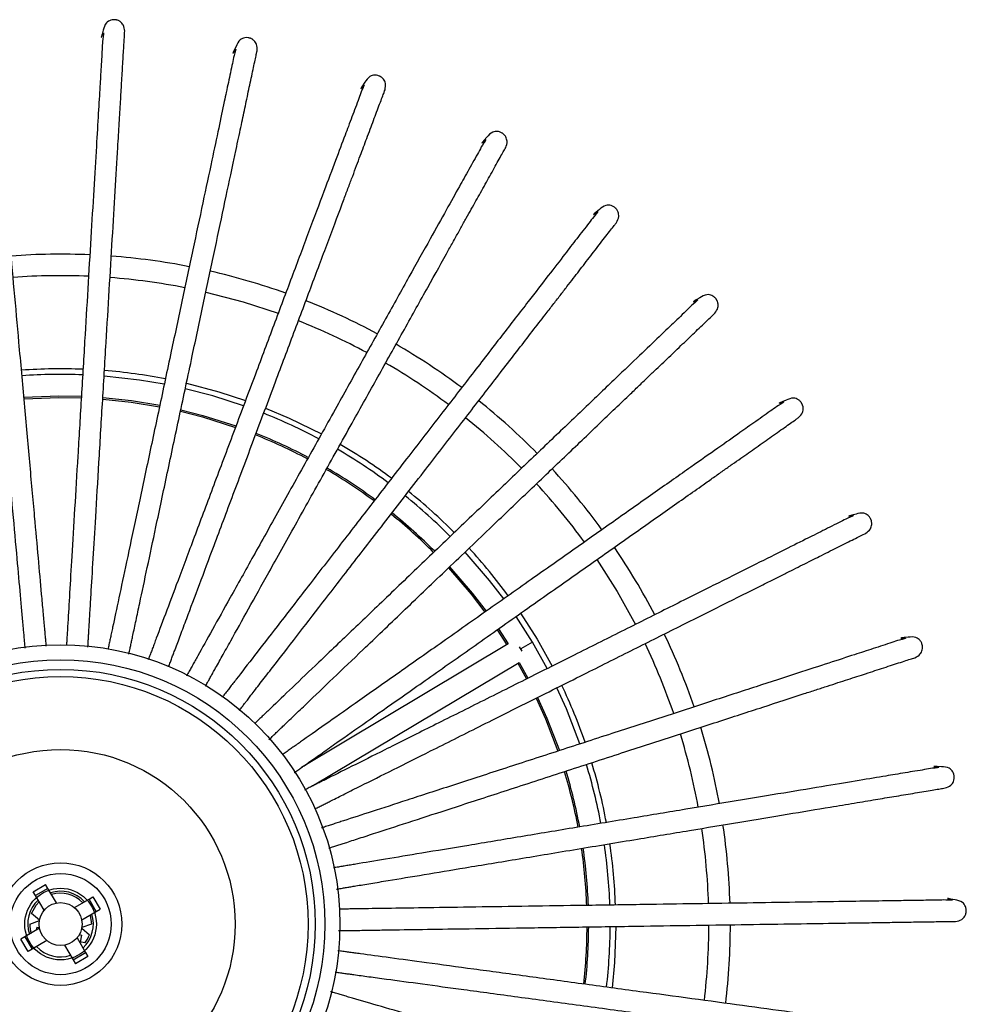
# Model space of a CAD drawing. Header units: millimetres. Extents: x 647 to 724, y 222 to 618.
# Tile 13 of 13: x 673 to 700, y 591 to 618. Entities that reach past the tile are written whole.
import ezdxf

# ---------------------------------------------------------------- set-up
doc = ezdxf.new("R2010")
doc.units = ezdxf.units.MM

msp = doc.modelspace()

# ---------------------------------------------------------------- linework, layer by layer
at = {"color": 7, "linetype": 'Continuous', "lineweight": 25}
for p, q in [((689.307, 603.086), (689.874, 602.198)), ((689.874, 602.198), (690.388, 601.279)), ((687.509, 600.785), (687.055, 601.499)), ((687.181, 601.589), (687.642, 600.864)), ((686.527, 601.129), (686.799, 600.71)), ((686.564, 601.154), (686.838, 600.733)), ((687.642, 600.864), (688.062, 600.115)), ((686.838, 600.733), (681.065, 597.284)), ((687.227, 600.533), (687.154, 600.656)), ((687.924, 600.045), (687.509, 600.785)), ((681.373, 596.769), (687.145, 600.218)), ((687.107, 600.195), (687.346, 599.757)), ((687.145, 600.218), (687.387, 599.777)), ((673.574, 593.816), (673.918, 594.019)), ((673.982, 593.911), (673.918, 594.019)), ((673.637, 593.708), (673.574, 593.816)), ((673.982, 593.911), (673.637, 593.708)), ((673.877, 593.299), (673.637, 593.708)), ((674.222, 593.502), (673.982, 593.911)), ((674.723, 593.373), (675.131, 593.613)), ((675.131, 593.613), (675.239, 593.676)), ((675.334, 593.268), (675.131, 593.613)), ((675.239, 593.676), (675.442, 593.332)), ((673.747, 593.025), (673.529, 593.208)), ((674.926, 593.028), (675.334, 593.268)), ((675.159, 593.165), (675.197, 592.915)), ((675.334, 593.268), (675.442, 593.332)), ((673.477, 592.914), (673.745, 593.011)), ((675.197, 592.915), (674.929, 592.817)), ((673.748, 592.799), (673.339, 592.558)), ((673.672, 592.828), (673.657, 592.745)), ((673.672, 592.828), (673.745, 592.815)), ((674.859, 592.618), (674.932, 592.605)), ((674.897, 592.408), (674.932, 592.605)), ((674.926, 592.8), (675.144, 592.616)), ((673.339, 592.558), (673.231, 592.495)), ((673.434, 592.15), (673.231, 592.495)), ((673.339, 592.558), (673.542, 592.214)), ((673.951, 592.454), (673.542, 592.214)), ((674.451, 592.324), (674.692, 591.916)), ((674.796, 592.527), (675.037, 592.119)), ((675.016, 592.386), (674.863, 592.414)), ((673.542, 592.214), (673.434, 592.15)), ((674.692, 591.916), (675.037, 592.119)), ((675.037, 592.119), (675.1, 592.011)), ((674.692, 591.916), (674.755, 591.808)), ((675.1, 592.011), (674.755, 591.808))]:
    msp.add_line(p, q, dxfattribs=at)
at = {"color": 8, "linetype": 'Continuous', "lineweight": 25}
msp.add_line((687.509, 600.785), (687.19, 600.594), dxfattribs=at)
at = {"color": 7, "linetype": 'Continuous', "lineweight": 25, "flags": 128}
for points in [[(678.392, 610.553), (679.437, 610.28), (680.413, 609.963)], [(677.231, 607.983), (676.544, 608.099), (675.553, 608.21)], [(677.851, 608.01), (678.754, 607.771), (679.499, 607.528)], [(679.445, 607.383), (678.591, 607.657), (677.819, 607.858)], [(673.313, 607.623), (674.285, 607.658), (674.917, 607.647)], [(673.318, 607.578), (674.285, 607.613), (674.915, 607.602)], [(675.514, 607.566), (676.309, 607.48), (677.097, 607.352)], [(675.517, 607.611), (676.315, 607.525), (677.107, 607.396)], [(677.685, 607.227), (678.295, 607.07), (679.218, 606.779)], [(677.694, 607.271), (678.307, 607.114), (679.234, 606.821)], [(680.062, 607.317), (680.715, 607.04), (681.62, 606.596)], [(686.709, 601.991), (686.315, 602.505), (685.633, 603.299)], [(685.166, 602.854), (685.797, 602.119), (686.181, 601.62)], [(685.199, 602.884), (685.832, 602.147), (686.218, 601.646)], [(688.835, 597.941), (688.458, 598.918), (688.192, 599.508)], [(687.615, 599.22), (687.873, 598.645), (688.221, 597.742)], [(687.655, 599.24), (687.915, 598.663), (688.264, 597.756)], [(673.529, 593.208), (673.657, 593.441), (673.74, 593.533)], [(689.837, 592.846), (689.799, 591.838), (689.734, 591.132)]]:
    msp.add_lwpolyline(points, dxfattribs=at)
at = {"color": 7, "linetype": 'Continuous', "lineweight": 25}
for radius in [7.8, 7.38, 7.11, 6.909, 4.875, 0.6]:
    msp.add_circle((674.337, 592.913), radius, dxfattribs=at)
at = {"color": 7, "linetype": 'Continuous'}
for radius in [1.712, 1.412, 1]:
    msp.add_circle((674.337, 592.913), radius, dxfattribs=at)
at = {"color": 7, "linetype": 'Continuous', "lineweight": 25}
for radius, start, end in [(18.7, 87.4942, 94.2244), (18.7, 78.9253, 85.6549), (18.1, 87.5279, 94.1969), (18.7, 70.3559, 77.0861), (18.1, 78.9572, 85.6268), (18.7, 61.7826, 68.5144), (18.1, 61.8106, 68.4802), (18.7, 53.2081, 59.939), (18.1, 53.2404, 59.9095), (15.5, 87.6857, 94.0362), (15.345, 87.6975, 94.0256), (15.5, 79.1157, 85.4661), (18.7, 44.6381, 51.3679), (15.345, 61.9859, 68.3135), (18.1, 44.6709, 51.3399), (14.745, 62.0316, 68.268), (14.7, 62.0346, 68.2642), (15.345, 53.414, 59.7408), (15.5, 53.4029, 59.7527), (14.7, 53.4638, 59.693), (14.745, 53.4604, 59.6964), (18.7, 36.0694, 42.7992), (15.5, 44.8298, 51.1785), (18.1, 36.1, 42.7697), (15.345, 44.8406, 51.1669), (14.7, 44.8926, 51.1213), (14.745, 44.8886, 51.1236), (15.5, 36.2562, 42.6058), (18.7, 27.4985, 34.2294), (18.7, 18.9231, 25.655), (18.1, 18.9571, 25.6264), (15.5, 19.1162, 25.4667), (18.7, 10.3513, 17.0815), (18.1, 10.385, 17.0552), (15.345, 10.5542, 16.8823), (15.5, 10.5458, 16.8961), (14.7, 10.6059, 16.8355), (14.745, 10.6023, 16.8391), (18.7, 1.7824, 8.5121), (18.1, 1.8107, 8.4808), (15.345, 1.9841, 8.3122), (15.5, 1.9747, 8.3247), (14.7, 2.0352, 8.2645), (14.745, 2.0316, 8.268), (0.916, 43.0916, 107.8684), (0.86, 43.9277, 107.0323), (0.916, 133.0916, 197.8684), (0.916, 313.0916, 17.8684), (0.86, 179.9413, 197.6542), (18.1, 353.2397, 359.9089), (18.7, 353.2131, 359.9432), (0.86, 322.2187, 339.7898), (14.7, 353.464, 359.6928), (14.745, 353.4604, 359.6963), (15.345, 353.4138, 359.7418), (0.916, 223.0916, 287.8684)]:
    msp.add_arc((674.337, 592.913), radius, start, end, dxfattribs=at)
for points, knots in [([(676.128, 617.835), (676.122, 617.897), (676.111, 618.001), (676.018, 618.098), (675.958, 618.132), (675.917, 618.146), (675.905, 618.149), (675.897, 618.151), (675.891, 618.152), (675.885, 618.154), (675.877, 618.155), (675.852, 618.159), (675.806, 618.16), (675.721, 618.145), (675.586, 618.072), (675.41, 617.451), (675.57, 617.959), (675.505, 617.599), (675.504, 617.413), (675.485, 617.138), (675.469, 616.86), (675.452, 616.58), (675.428, 616.17), (675.391, 615.556), (675.334, 614.596), (675.264, 613.431), (675.183, 612.083), (675.097, 610.651), (675.006, 609.121), (674.911, 607.538), (674.817, 605.96), (674.729, 604.486), (674.652, 603.207), (674.588, 602.141), (674.551, 601.511), (674.53, 601.17), (674.522, 601.029), (674.514, 600.892), (674.507, 600.783), (674.503, 600.72), (674.502, 600.7)], [0, 0, 0, 0, 0.007248, 0.012272, 0.015113, 0.015503, 0.01578, 0.015884, 0.015977, 0.016073, 0.016182, 0.016446, 0.017733, 0.020871, 0.025798, 0.032606, 0.073564, 0.110742, 0.14415, 0.17388, 0.200025, 0.222683, 0.241955, 0.289959, 0.339358, 0.396603, 0.453927, 0.511373, 0.568947, 0.633698, 0.698684, 0.763947, 0.829591, 0.887276, 0.943917, 0.955979, 0.967785, 0.979405, 0.993326, 1, 1, 1, 1]), ([(672.394, 617.823), (672.378, 617.884), (672.352, 617.986), (672.246, 618.067), (672.181, 618.092), (672.138, 618.1), (672.127, 618.101), (672.118, 618.102), (672.112, 618.102), (672.106, 618.102), (672.098, 618.103), (672.072, 618.102), (672.027, 618.097), (671.945, 618.069), (671.823, 617.977), (671.741, 617.337), (671.823, 617.863), (671.813, 617.498), (671.839, 617.313), (671.862, 617.039), (671.887, 616.761), (671.912, 616.482), (671.949, 616.073), (672.004, 615.46), (672.091, 614.503), (672.195, 613.34), (672.317, 611.995), (672.445, 610.566), (672.583, 609.04), (672.725, 607.461), (672.867, 605.886), (672.999, 604.415), (673.114, 603.139), (673.21, 602.075), (673.267, 601.447), (673.297, 601.106), (673.31, 600.966), (673.322, 600.83), (673.333, 600.714), (673.339, 600.646), (673.341, 600.62)], [0, 0, 0, 0, 0.007234, 0.012249, 0.015084, 0.015473, 0.015749, 0.015854, 0.015946, 0.016042, 0.01615, 0.016414, 0.017699, 0.020831, 0.025749, 0.032543, 0.073422, 0.110529, 0.143872, 0.173544, 0.199639, 0.222254, 0.241489, 0.2894, 0.338704, 0.395838, 0.453052, 0.510386, 0.56785, 0.632476, 0.697336, 0.762473, 0.827991, 0.885564, 0.942096, 0.954135, 0.965918, 0.977515, 0.99141, 1, 1, 1, 1]), ([(673.939, 600.674), (673.938, 600.682), (673.934, 600.731), (673.925, 600.824), (673.914, 600.95), (673.903, 601.076), (673.883, 601.291), (673.853, 601.628), (673.797, 602.249), (673.719, 603.118), (673.608, 604.348), (673.478, 605.792), (673.33, 607.436), (673.183, 609.067), (673.043, 610.62), (672.914, 612.049), (672.793, 613.394), (672.708, 614.335), (672.654, 614.937), (672.624, 615.267), (672.596, 615.576), (672.571, 615.864), (672.546, 616.133), (672.522, 616.4), (672.498, 616.665), (672.475, 616.929), (672.452, 617.182), (672.431, 617.417), (672.413, 617.617), (672.399, 617.768), (672.396, 617.805), (672.394, 617.823)], [0, 0, 0, 0, 0.0027828, 0.0172349, 0.0289992, 0.0401156, 0.0514897, 0.0836641, 0.1166674, 0.1761865, 0.2358085, 0.3063742, 0.3766485, 0.4466392, 0.5060396, 0.5653069, 0.6244494, 0.6835094, 0.702209, 0.7207207, 0.7390417, 0.7571677, 0.7750948, 0.7935214, 0.8151382, 0.8380665, 0.8640534, 0.8931745, 0.9255057, 0.9611164, 1, 1, 1, 1]), ([(675.1, 600.641), (675.1, 600.651), (675.103, 600.701), (675.109, 600.796), (675.117, 600.924), (675.124, 601.05), (675.137, 601.265), (675.157, 601.603), (675.194, 602.226), (675.247, 603.096), (675.32, 604.329), (675.407, 605.776), (675.505, 607.424), (675.603, 609.059), (675.696, 610.615), (675.782, 612.047), (675.863, 613.395), (675.919, 614.338), (675.955, 614.942), (675.975, 615.273), (675.994, 615.582), (676.011, 615.871), (676.027, 616.141), (676.043, 616.408), (676.059, 616.673), (676.075, 616.938), (676.09, 617.192), (676.104, 617.428), (676.116, 617.628), (676.125, 617.78), (676.127, 617.816), (676.128, 617.835)], [0, 0, 0, 0, 0.003492, 0.017933, 0.029689, 0.040798, 0.052164, 0.084315, 0.117295, 0.176772, 0.236352, 0.306867, 0.377092, 0.447033, 0.506391, 0.565616, 0.624716, 0.683734, 0.702421, 0.720919, 0.739227, 0.75734, 0.775255, 0.793668, 0.81527, 0.838182, 0.86415, 0.89325, 0.925559, 0.961144, 1, 1, 1, 1]), ([(679.823, 617.289), (679.826, 617.352), (679.83, 617.457), (679.753, 617.566), (679.698, 617.609), (679.66, 617.629), (679.649, 617.633), (679.641, 617.637), (679.635, 617.639), (679.63, 617.641), (679.622, 617.644), (679.597, 617.651), (679.553, 617.659), (679.466, 617.657), (679.322, 617.605), (679.055, 617.017), (679.289, 617.496), (679.171, 617.149), (679.142, 616.966), (679.083, 616.697), (679.025, 616.424), (678.967, 616.149), (678.882, 615.747), (678.754, 615.146), (678.554, 614.206), (678.312, 613.064), (678.031, 611.743), (677.733, 610.339), (677.414, 608.84), (677.085, 607.289), (676.756, 605.743), (676.449, 604.298), (676.183, 603.045), (675.961, 602), (675.83, 601.383), (675.759, 601.049), (675.729, 600.911), (675.701, 600.777), (675.678, 600.668), (675.665, 600.606), (675.66, 600.585)], [0, 0, 0, 0, 0.007245, 0.012268, 0.015108, 0.015498, 0.015774, 0.015879, 0.015971, 0.016068, 0.016176, 0.01644, 0.017727, 0.020864, 0.02579, 0.032595, 0.073539, 0.110705, 0.144102, 0.173821, 0.199958, 0.222608, 0.241873, 0.289861, 0.339244, 0.396469, 0.453774, 0.5112, 0.568755, 0.633484, 0.698448, 0.763688, 0.829311, 0.886975, 0.943598, 0.955656, 0.967457, 0.979074, 0.99299, 1, 1, 1, 1]), ([(676.244, 600.447), (676.246, 600.455), (676.256, 600.502), (676.275, 600.593), (676.302, 600.718), (676.328, 600.842), (676.373, 601.053), (676.443, 601.383), (676.573, 601.994), (676.754, 602.847), (677.011, 604.055), (677.312, 605.473), (677.655, 607.088), (677.996, 608.69), (678.319, 610.214), (678.618, 611.618), (678.898, 612.939), (679.095, 613.863), (679.22, 614.455), (679.289, 614.779), (679.354, 615.082), (679.414, 615.365), (679.47, 615.63), (679.526, 615.891), (679.581, 616.151), (679.636, 616.411), (679.689, 616.66), (679.738, 616.891), (679.78, 617.087), (679.811, 617.235), (679.819, 617.271), (679.823, 617.289)], [0, 0, 0, 0, 0.002759, 0.017211, 0.028976, 0.040093, 0.051467, 0.083642, 0.116646, 0.176167, 0.23579, 0.306358, 0.376634, 0.446626, 0.506028, 0.565297, 0.62444, 0.683502, 0.702202, 0.720714, 0.739035, 0.757162, 0.775089, 0.793516, 0.815134, 0.838063, 0.86405, 0.893172, 0.925504, 0.961115, 1, 1, 1, 1]), ([(683.395, 616.2), (683.407, 616.261), (683.427, 616.364), (683.367, 616.483), (683.319, 616.534), (683.284, 616.559), (683.274, 616.566), (683.266, 616.57), (683.261, 616.573), (683.256, 616.576), (683.249, 616.58), (683.225, 616.591), (683.182, 616.605), (683.096, 616.616), (682.947, 616.586), (682.595, 616.045), (682.898, 616.483), (682.729, 616.158), (682.674, 615.981), (682.575, 615.724), (682.477, 615.462), (682.378, 615.199), (682.234, 614.815), (682.018, 614.239), (681.68, 613.339), (681.27, 612.246), (680.796, 610.982), (680.292, 609.638), (679.754, 608.204), (679.197, 606.719), (678.641, 605.239), (678.122, 603.856), (677.672, 602.657), (677.297, 601.656), (677.075, 601.066), (676.955, 600.746), (676.906, 600.614), (676.858, 600.486), (676.817, 600.377), (676.792, 600.312), (676.783, 600.287)], [0, 0, 0, 0, 0.007232, 0.012247, 0.015082, 0.015471, 0.015747, 0.015851, 0.015943, 0.01604, 0.016148, 0.016411, 0.017696, 0.020828, 0.025744, 0.032538, 0.07341, 0.110511, 0.143849, 0.173516, 0.199607, 0.222218, 0.241449, 0.289353, 0.338649, 0.395774, 0.452978, 0.510304, 0.567758, 0.632374, 0.697224, 0.762349, 0.827857, 0.885421, 0.941944, 0.953981, 0.965761, 0.977357, 0.991249, 1, 1, 1, 1]), ([(677.352, 600.096), (677.353, 600.098), (677.368, 600.138), (677.398, 600.219), (677.443, 600.338), (677.487, 600.456), (677.563, 600.658), (677.682, 600.975), (677.901, 601.559), (678.208, 602.376), (678.642, 603.532), (679.151, 604.889), (679.731, 606.435), (680.306, 607.968), (680.854, 609.428), (681.358, 610.771), (681.832, 612.036), (682.164, 612.92), (682.376, 613.486), (682.493, 613.796), (682.602, 614.087), (682.703, 614.357), (682.798, 614.611), (682.892, 614.861), (682.986, 615.11), (683.079, 615.358), (683.168, 615.597), (683.251, 615.818), (683.322, 616.005), (683.375, 616.148), (683.388, 616.182), (683.395, 616.2)], [0, 0, 0, 0, 0.000566, 0.01505, 0.026841, 0.037982, 0.049381, 0.081627, 0.114704, 0.174355, 0.23411, 0.304832, 0.375263, 0.445409, 0.504942, 0.564341, 0.623615, 0.682806, 0.701547, 0.7201, 0.738462, 0.756628, 0.774595, 0.793062, 0.814727, 0.837707, 0.863751, 0.892937, 0.92534, 0.96103, 1, 1, 1, 1]), ([(686.764, 614.589), (686.785, 614.648), (686.821, 614.747), (686.779, 614.874), (686.739, 614.932), (686.708, 614.962), (686.699, 614.969), (686.693, 614.975), (686.688, 614.979), (686.683, 614.982), (686.676, 614.987), (686.655, 615.001), (686.615, 615.022), (686.531, 615.046), (686.379, 615.038), (685.95, 614.555), (686.315, 614.944), (686.1, 614.648), (686.018, 614.48), (685.882, 614.241), (685.747, 613.997), (685.61, 613.752), (685.41, 613.393), (685.111, 612.856), (684.643, 612.016), (684.074, 610.997), (683.417, 609.817), (682.718, 608.564), (681.972, 607.226), (681.2, 605.841), (680.43, 604.459), (679.711, 603.169), (679.087, 602.051), (678.567, 601.118), (678.26, 600.567), (678.093, 600.268), (678.025, 600.145), (677.958, 600.025), (677.901, 599.922), (677.866, 599.861), (677.853, 599.837)], [0, 0, 0, 0, 0.007229, 0.012242, 0.015076, 0.015464, 0.01574, 0.015845, 0.015937, 0.016033, 0.016141, 0.016405, 0.017689, 0.020819, 0.025734, 0.032525, 0.07338, 0.110466, 0.143791, 0.173446, 0.199526, 0.222128, 0.241351, 0.289235, 0.338511, 0.395613, 0.452795, 0.510097, 0.567527, 0.632117, 0.696941, 0.76204, 0.827521, 0.885061, 0.941561, 0.953593, 0.965369, 0.976961, 0.990847, 1, 1, 1, 1]), ([(678.386, 599.561), (678.388, 599.564), (678.41, 599.603), (678.453, 599.681), (678.515, 599.792), (678.576, 599.902), (678.682, 600.091), (678.846, 600.386), (679.15, 600.931), (679.575, 601.693), (680.176, 602.772), (680.882, 604.038), (681.686, 605.48), (682.483, 606.911), (683.242, 608.272), (683.941, 609.525), (684.599, 610.705), (685.058, 611.53), (685.353, 612.058), (685.514, 612.348), (685.665, 612.619), (685.806, 612.871), (685.938, 613.107), (686.068, 613.341), (686.197, 613.573), (686.327, 613.805), (686.45, 614.027), (686.565, 614.233), (686.663, 614.408), (686.737, 614.541), (686.755, 614.573), (686.764, 614.589)], [0, 0, 0, 0, 0.001314, 0.015787, 0.027568, 0.038701, 0.050092, 0.082314, 0.115366, 0.174973, 0.234683, 0.305352, 0.37573, 0.445824, 0.505312, 0.564666, 0.623896, 0.683043, 0.70177, 0.720309, 0.738657, 0.75681, 0.774763, 0.793217, 0.814866, 0.837828, 0.863853, 0.893017, 0.925396, 0.961059, 1, 1, 1, 1]), ([(689.856, 612.495), (689.885, 612.55), (689.935, 612.643), (689.913, 612.774), (689.882, 612.837), (689.856, 612.871), (689.849, 612.88), (689.843, 612.887), (689.839, 612.891), (689.834, 612.895), (689.828, 612.901), (689.81, 612.919), (689.773, 612.945), (689.694, 612.981), (689.542, 612.996), (689.046, 612.583), (689.465, 612.912), (689.208, 612.652), (689.102, 612.499), (688.932, 612.282), (688.762, 612.061), (688.59, 611.839), (688.339, 611.514), (687.963, 611.028), (687.375, 610.267), (686.661, 609.344), (685.835, 608.275), (684.957, 607.14), (684.02, 605.928), (683.05, 604.674), (682.083, 603.422), (681.179, 602.254), (680.396, 601.241), (679.742, 600.395), (679.357, 599.897), (679.148, 599.626), (679.061, 599.515), (678.978, 599.406), (678.907, 599.315), (678.866, 599.262), (678.851, 599.242)], [0, 0, 0, 0, 0.007236, 0.012253, 0.01509, 0.015479, 0.015755, 0.015859, 0.015952, 0.016048, 0.016156, 0.01642, 0.017705, 0.020839, 0.025758, 0.032555, 0.073449, 0.110569, 0.143925, 0.173607, 0.199712, 0.222334, 0.241576, 0.289505, 0.338827, 0.395982, 0.453216, 0.510572, 0.568056, 0.632706, 0.69759, 0.76275, 0.828292, 0.885886, 0.942438, 0.954482, 0.966269, 0.977871, 0.99177, 1, 1, 1, 1]), ([(679.322, 598.871), (679.328, 598.878), (679.358, 598.917), (679.415, 598.992), (679.493, 599.092), (679.571, 599.193), (679.703, 599.363), (679.909, 599.631), (680.291, 600.124), (680.825, 600.814), (681.58, 601.792), (682.467, 602.938), (683.477, 604.244), (684.478, 605.54), (685.432, 606.773), (686.309, 607.908), (687.136, 608.977), (687.713, 609.724), (688.083, 610.202), (688.286, 610.465), (688.476, 610.71), (688.652, 610.938), (688.818, 611.153), (688.982, 611.364), (689.144, 611.575), (689.306, 611.784), (689.462, 611.986), (689.606, 612.173), (689.729, 612.331), (689.822, 612.451), (689.844, 612.48), (689.856, 612.495)], [0, 0, 0, 0, 0.003099, 0.017547, 0.029307, 0.04042, 0.051791, 0.083955, 0.116948, 0.176448, 0.236051, 0.306594, 0.376846, 0.446815, 0.506196, 0.565445, 0.624569, 0.68361, 0.702304, 0.720809, 0.739125, 0.757245, 0.775166, 0.793587, 0.815197, 0.838118, 0.864097, 0.893208, 0.925529, 0.961129, 1, 1, 1, 1]), ([(692.601, 609.963), (692.638, 610.013), (692.702, 610.097), (692.699, 610.231), (692.678, 610.298), (692.657, 610.335), (692.651, 610.345), (692.646, 610.353), (692.643, 610.358), (692.64, 610.362), (692.634, 610.369), (692.618, 610.389), (692.586, 610.421), (692.513, 610.468), (692.365, 610.506), (691.814, 610.171), (692.276, 610.434), (691.984, 610.215), (691.856, 610.079), (691.656, 609.89), (691.455, 609.697), (691.252, 609.503), (690.955, 609.219), (690.51, 608.794), (689.816, 608.13), (688.972, 607.323), (687.996, 606.39), (686.959, 605.398), (685.851, 604.339), (684.705, 603.244), (683.562, 602.151), (682.495, 601.13), (681.569, 600.245), (680.797, 599.506), (680.342, 599.071), (680.094, 598.834), (679.993, 598.737), (679.894, 598.642), (679.816, 598.568), (679.772, 598.526), (679.759, 598.513)], [0, 0, 0, 0, 0.007253, 0.012281, 0.015124, 0.015514, 0.015791, 0.015896, 0.015988, 0.016085, 0.016193, 0.016457, 0.017746, 0.020886, 0.025817, 0.032629, 0.073616, 0.11082, 0.144252, 0.174002, 0.200167, 0.222841, 0.242126, 0.290164, 0.339598, 0.396883, 0.454248, 0.511734, 0.569349, 0.634146, 0.699178, 0.764486, 0.830177, 0.887902, 0.944584, 0.956654, 0.968468, 0.980097, 0.994028, 1, 1, 1, 1]), ([(680.152, 598.059), (680.159, 598.066), (680.196, 598.101), (680.265, 598.167), (680.357, 598.255), (680.448, 598.342), (680.604, 598.492), (680.848, 598.725), (681.299, 599.156), (681.93, 599.759), (682.823, 600.613), (683.87, 601.615), (685.063, 602.756), (686.247, 603.887), (687.373, 604.965), (688.411, 605.956), (689.387, 606.89), (690.069, 607.542), (690.506, 607.961), (690.746, 608.19), (690.97, 608.404), (691.179, 608.603), (691.375, 608.791), (691.568, 608.976), (691.76, 609.159), (691.952, 609.343), (692.136, 609.518), (692.306, 609.682), (692.451, 609.82), (692.561, 609.925), (692.587, 609.95), (692.601, 609.963)], [0, 0, 0, 0, 0.003442, 0.017885, 0.029641, 0.04075, 0.052117, 0.08427, 0.117252, 0.176731, 0.236314, 0.306833, 0.377061, 0.447005, 0.506366, 0.565594, 0.624698, 0.683719, 0.702406, 0.720905, 0.739214, 0.757328, 0.775244, 0.793658, 0.81526, 0.838174, 0.864143, 0.893245, 0.925555, 0.961142, 1, 1, 1, 1]), ([(694.938, 607.051), (694.983, 607.094), (695.058, 607.168), (695.075, 607.301), (695.064, 607.37), (695.049, 607.41), (695.045, 607.421), (695.041, 607.429), (695.038, 607.434), (695.036, 607.44), (695.032, 607.447), (695.019, 607.469), (694.991, 607.505), (694.926, 607.563), (694.786, 607.622), (694.19, 607.373), (694.687, 607.565), (694.365, 607.391), (694.219, 607.276), (693.993, 607.119), (693.765, 606.958), (693.535, 606.797), (693.2, 606.561), (692.697, 606.206), (691.911, 605.653), (690.956, 604.981), (689.852, 604.204), (688.679, 603.378), (687.426, 602.496), (686.129, 601.583), (684.836, 600.672), (683.629, 599.822), (682.581, 599.085), (681.708, 598.47), (681.192, 598.107), (680.913, 597.91), (680.797, 597.829), (680.685, 597.75), (680.593, 597.685), (680.54, 597.647), (680.521, 597.634)], [0, 0, 0, 0, 0.007241, 0.012261, 0.0151, 0.015489, 0.015765, 0.01587, 0.015962, 0.016059, 0.016167, 0.016431, 0.017717, 0.020852, 0.025775, 0.032577, 0.073497, 0.110641, 0.144019, 0.173721, 0.199843, 0.22248, 0.241734, 0.289694, 0.339049, 0.396241, 0.453513, 0.510906, 0.568428, 0.63312, 0.698047, 0.763249, 0.828834, 0.886466, 0.943055, 0.955106, 0.966901, 0.978511, 0.992419, 1, 1, 1, 1]), ([(680.862, 597.141), (680.867, 597.144), (680.906, 597.172), (680.982, 597.225), (681.086, 597.298), (681.189, 597.371), (681.366, 597.495), (681.642, 597.69), (682.152, 598.049), (682.865, 598.551), (683.875, 599.262), (685.06, 600.096), (686.41, 601.047), (687.75, 601.99), (689.024, 602.887), (690.197, 603.713), (691.302, 604.491), (692.074, 605.034), (692.569, 605.382), (692.84, 605.573), (693.093, 605.752), (693.329, 605.918), (693.551, 606.074), (693.77, 606.228), (693.987, 606.381), (694.204, 606.534), (694.412, 606.68), (694.605, 606.816), (694.769, 606.931), (694.893, 607.019), (694.923, 607.04), (694.938, 607.051)], [0, 0, 0, 0, 0.002341, 0.0168, 0.028569, 0.039691, 0.05107, 0.083258, 0.116276, 0.175822, 0.23547, 0.306067, 0.376373, 0.446394, 0.505821, 0.565114, 0.624283, 0.683369, 0.702077, 0.720597, 0.738926, 0.75706, 0.774995, 0.79343, 0.815056, 0.837995, 0.863993, 0.893127, 0.925473, 0.961099, 1, 1, 1, 1]), ([(696.815, 603.822), (696.866, 603.859), (696.951, 603.921), (696.988, 604.049), (696.987, 604.119), (696.979, 604.161), (696.976, 604.173), (696.973, 604.181), (696.972, 604.187), (696.97, 604.192), (696.967, 604.2), (696.957, 604.224), (696.936, 604.264), (696.88, 604.331), (696.749, 604.41), (696.124, 604.253), (696.644, 604.368), (696.299, 604.244), (696.138, 604.152), (695.89, 604.031), (695.641, 603.906), (695.39, 603.78), (695.023, 603.597), (694.473, 603.322), (693.613, 602.892), (692.569, 602.369), (691.361, 601.765), (690.078, 601.123), (688.708, 600.438), (687.29, 599.728), (685.875, 599.021), (684.554, 598.36), (683.409, 597.787), (682.453, 597.309), (681.89, 597.027), (681.584, 596.874), (681.458, 596.811), (681.335, 596.75), (681.23, 596.697), (681.168, 596.666), (681.144, 596.654)], [0, 0, 0, 0, 0.0072308, 0.0122439, 0.0150783, 0.015467, 0.0157429, 0.0158474, 0.0159395, 0.0160359, 0.016144, 0.0164076, 0.017692, 0.020823, 0.0257385, 0.0325306, 0.0733934, 0.1104853, 0.1438159, 0.1734761, 0.1995612, 0.2221666, 0.2413939, 0.2892861, 0.3385709, 0.3956826, 0.4528741, 0.5101863, 0.5676272, 0.632228, 0.6970632, 0.7621739, 0.8276665, 0.8852167, 0.9417266, 0.9537608, 0.9655391, 0.9771323, 0.9910211, 1, 1, 1, 1]), ([(681.439, 596.131), (681.478, 596.15), (681.55, 596.186), (681.664, 596.243), (681.777, 596.3), (681.97, 596.396), (682.272, 596.547), (682.83, 596.827), (683.61, 597.217), (684.715, 597.769), (686.011, 598.418), (687.488, 599.157), (688.953, 599.889), (690.346, 600.587), (691.63, 601.229), (692.838, 601.833), (693.682, 602.255), (694.223, 602.526), (694.52, 602.674), (694.797, 602.813), (695.055, 602.942), (695.298, 603.063), (695.537, 603.183), (695.775, 603.302), (696.012, 603.421), (696.239, 603.534), (696.45, 603.64), (696.63, 603.73), (696.766, 603.798), (696.798, 603.814), (696.815, 603.822)], [0, 0, 0, 0, 0.0142873, 0.0260868, 0.0372366, 0.0486449, 0.0809157, 0.114018, 0.1737156, 0.2335165, 0.3042938, 0.3747789, 0.4449795, 0.5045581, 0.5640031, 0.623323, 0.6825601, 0.7013158, 0.7198831, 0.738259, 0.7564393, 0.7744202, 0.7929021, 0.8145837, 0.8375808, 0.8636456, 0.8928541, 0.9252822, 0.9609997, 1, 1, 1, 1]), ([(698.19, 600.35), (698.245, 600.379), (698.339, 600.427), (698.394, 600.549), (698.405, 600.618), (698.402, 600.661), (698.401, 600.673), (698.4, 600.682), (698.399, 600.687), (698.398, 600.693), (698.396, 600.701), (698.39, 600.726), (698.375, 600.769), (698.33, 600.843), (698.213, 600.941), (697.571, 600.879), (698.102, 600.915), (697.743, 600.844), (697.569, 600.778), (697.307, 600.695), (697.042, 600.608), (696.775, 600.521), (696.384, 600.394), (695.799, 600.204), (694.885, 599.907), (693.775, 599.546), (692.491, 599.129), (691.126, 598.685), (689.669, 598.212), (688.161, 597.722), (686.657, 597.233), (685.252, 596.776), (684.034, 596.381), (683.018, 596.05), (682.418, 595.855), (682.093, 595.75), (681.959, 595.706), (681.829, 595.664), (681.717, 595.627), (681.651, 595.606), (681.624, 595.597)], [0, 0, 0, 0, 0.00723, 0.012243, 0.015077, 0.015466, 0.015742, 0.015846, 0.015938, 0.016035, 0.016143, 0.016407, 0.017691, 0.020822, 0.025737, 0.032528, 0.073389, 0.110478, 0.143806, 0.173465, 0.199548, 0.222152, 0.241378, 0.289267, 0.338549, 0.395657, 0.452844, 0.510153, 0.56759, 0.632186, 0.697017, 0.762124, 0.827612, 0.885158, 0.941665, 0.953698, 0.965476, 0.977068, 0.990956, 1, 1, 1, 1]), ([(681.822, 595.031), (681.827, 595.032), (681.871, 595.047), (681.957, 595.075), (682.078, 595.114), (682.198, 595.153), (682.404, 595.22), (682.725, 595.324), (683.319, 595.517), (684.148, 595.787), (685.323, 596.168), (686.701, 596.616), (688.272, 597.127), (689.829, 597.633), (691.311, 598.115), (692.676, 598.558), (693.961, 598.976), (694.859, 599.268), (695.434, 599.455), (695.749, 599.557), (696.044, 599.653), (696.319, 599.742), (696.576, 599.826), (696.831, 599.909), (697.083, 599.991), (697.336, 600.073), (697.578, 600.151), (697.802, 600.224), (697.993, 600.286), (698.137, 600.333), (698.172, 600.344), (698.19, 600.35)], [0, 0, 0, 0, 0.001905, 0.01637, 0.028144, 0.039271, 0.050655, 0.082858, 0.11589, 0.175461, 0.235136, 0.305764, 0.3761, 0.446152, 0.505605, 0.564924, 0.624119, 0.683231, 0.701947, 0.720475, 0.738812, 0.756954, 0.774897, 0.79334, 0.814975, 0.837924, 0.863934, 0.89308, 0.92544, 0.961082, 1, 1, 1, 1]), ([(699.032, 596.712), (699.091, 596.732), (699.191, 596.766), (699.264, 596.878), (699.284, 596.945), (699.288, 596.988), (699.289, 596.999), (699.289, 597.008), (699.289, 597.014), (699.289, 597.02), (699.288, 597.029), (699.286, 597.054), (699.277, 597.099), (699.244, 597.179), (699.143, 597.293), (698.498, 597.327), (699.029, 597.284), (698.664, 597.267), (698.482, 597.227), (698.21, 597.184), (697.935, 597.138), (697.658, 597.092), (697.253, 597.025), (696.646, 596.924), (695.698, 596.766), (694.547, 596.575), (693.214, 596.354), (691.799, 596.119), (690.287, 595.867), (688.723, 595.608), (687.163, 595.348), (685.706, 595.106), (684.443, 594.896), (683.389, 594.721), (682.767, 594.618), (682.429, 594.562), (682.29, 594.539), (682.155, 594.516), (682.043, 594.498), (681.978, 594.487), (681.955, 594.483)], [0, 0, 0, 0, 0.007239, 0.012259, 0.015097, 0.015486, 0.015762, 0.015867, 0.015959, 0.016055, 0.016163, 0.016427, 0.017713, 0.020848, 0.02577, 0.03257, 0.073482, 0.110619, 0.143989, 0.173685, 0.199802, 0.222435, 0.241685, 0.289635, 0.338979, 0.39616, 0.45342, 0.510802, 0.568312, 0.632991, 0.697904, 0.763093, 0.828665, 0.886285, 0.942863, 0.954911, 0.966704, 0.978311, 0.992217, 1, 1, 1, 1]), ([(682.042, 593.889), (682.051, 593.891), (682.101, 593.899), (682.194, 593.915), (682.32, 593.935), (682.444, 593.956), (682.657, 593.992), (682.991, 594.047), (683.606, 594.149), (684.467, 594.292), (685.685, 594.495), (687.115, 594.732), (688.744, 595.003), (690.359, 595.271), (691.897, 595.527), (693.313, 595.762), (694.645, 595.983), (695.577, 596.138), (696.173, 596.237), (696.5, 596.291), (696.806, 596.342), (697.091, 596.39), (697.358, 596.434), (697.622, 596.478), (697.884, 596.521), (698.146, 596.565), (698.397, 596.607), (698.63, 596.645), (698.827, 596.678), (698.977, 596.703), (699.013, 596.709), (699.032, 596.712)], [0, 0, 0, 0, 0.003323, 0.017767, 0.029525, 0.040636, 0.052004, 0.08416, 0.117146, 0.176633, 0.236222, 0.30675, 0.376986, 0.446939, 0.506307, 0.565542, 0.624653, 0.683681, 0.70237, 0.720872, 0.739183, 0.757299, 0.775217, 0.793633, 0.815238, 0.838154, 0.864127, 0.893232, 0.925546, 0.961137, 1, 1, 1, 1]), ([(699.322, 592.989), (699.384, 593), (699.487, 593.019), (699.576, 593.119), (699.606, 593.182), (699.617, 593.223), (699.619, 593.235), (699.621, 593.244), (699.621, 593.25), (699.622, 593.255), (699.623, 593.264), (699.625, 593.289), (699.622, 593.335), (699.601, 593.419), (699.518, 593.547), (698.886, 593.677), (699.405, 593.555), (699.041, 593.593), (698.855, 593.58), (698.58, 593.578), (698.301, 593.574), (698.02, 593.57), (697.61, 593.563), (696.995, 593.554), (696.034, 593.54), (694.867, 593.522), (693.516, 593.502), (692.081, 593.48), (690.549, 593.457), (688.964, 593.433), (687.383, 593.41), (685.906, 593.387), (684.625, 593.368), (683.557, 593.352), (682.927, 593.343), (682.585, 593.337), (682.444, 593.335), (682.307, 593.333), (682.2, 593.332), (682.141, 593.331), (682.123, 593.33)], [0, 0, 0, 0, 0.007255, 0.012285, 0.015129, 0.015519, 0.015796, 0.015901, 0.015993, 0.01609, 0.016198, 0.016463, 0.017751, 0.020893, 0.025825, 0.03264, 0.07364, 0.110856, 0.144298, 0.174058, 0.200231, 0.222912, 0.242204, 0.290257, 0.339707, 0.39701, 0.454394, 0.511898, 0.569532, 0.634349, 0.699402, 0.764731, 0.830444, 0.888187, 0.944887, 0.956961, 0.968779, 0.980411, 0.994346, 1, 1, 1, 1]), ([(682.101, 592.73), (682.111, 592.73), (682.161, 592.731), (682.256, 592.732), (682.383, 592.734), (682.509, 592.736), (682.725, 592.739), (683.063, 592.745), (683.687, 592.754), (684.559, 592.767), (685.794, 592.786), (687.244, 592.807), (688.894, 592.832), (690.532, 592.857), (692.09, 592.88), (693.525, 592.902), (694.876, 592.922), (695.82, 592.936), (696.425, 592.945), (696.756, 592.95), (697.066, 592.955), (697.355, 592.959), (697.626, 592.964), (697.893, 592.968), (698.159, 592.972), (698.424, 592.976), (698.679, 592.979), (698.915, 592.983), (699.115, 592.986), (699.267, 592.988), (699.303, 592.989), (699.322, 592.989)], [0, 0, 0, 0, 0.0033, 0.017745, 0.029503, 0.040613, 0.051982, 0.084139, 0.117126, 0.176614, 0.236205, 0.306734, 0.376972, 0.446926, 0.506296, 0.565532, 0.624644, 0.683674, 0.702363, 0.720866, 0.739177, 0.757294, 0.775211, 0.793628, 0.815234, 0.838151, 0.864124, 0.89323, 0.925544, 0.961137, 1, 1, 1, 1]), ([(699.055, 589.264), (699.117, 589.266), (699.222, 589.269), (699.325, 589.354), (699.364, 589.412), (699.381, 589.452), (699.385, 589.463), (699.387, 589.472), (699.389, 589.477), (699.391, 589.483), (699.393, 589.491), (699.398, 589.516), (699.403, 589.561), (699.394, 589.648), (699.331, 589.787), (698.726, 590.009), (699.22, 589.812), (698.866, 589.903), (698.681, 589.919), (698.408, 589.958), (698.132, 589.995), (697.854, 590.032), (697.447, 590.087), (696.837, 590.17), (695.885, 590.299), (694.728, 590.455), (693.39, 590.637), (691.968, 590.829), (690.449, 591.035), (688.878, 591.247), (687.311, 591.46), (685.847, 591.658), (684.578, 591.83), (683.519, 591.973), (682.895, 592.057), (682.556, 592.103), (682.416, 592.122), (682.28, 592.141), (682.167, 592.156), (682.101, 592.165), (682.076, 592.168)], [0, 0, 0, 0, 0.007237, 0.012255, 0.015092, 0.015481, 0.015757, 0.015862, 0.015954, 0.016051, 0.016159, 0.016423, 0.017708, 0.020842, 0.025762, 0.032561, 0.073461, 0.110587, 0.143949, 0.173636, 0.199745, 0.222372, 0.241617, 0.289553, 0.338884, 0.396048, 0.453292, 0.510657, 0.568151, 0.632812, 0.697707, 0.762878, 0.828431, 0.886034, 0.942596, 0.954642, 0.966431, 0.978035, 0.991936, 1, 1, 1, 1]), ([(682, 591.573), (682.005, 591.572), (682.051, 591.566), (682.14, 591.554), (682.266, 591.537), (682.392, 591.52), (682.606, 591.491), (682.94, 591.446), (683.559, 591.362), (684.423, 591.245), (685.647, 591.079), (687.084, 590.885), (688.72, 590.663), (690.343, 590.444), (691.887, 590.235), (693.309, 590.042), (694.648, 589.861), (695.583, 589.734), (696.183, 589.653), (696.511, 589.609), (696.819, 589.567), (697.105, 589.528), (697.373, 589.492), (697.638, 589.456), (697.902, 589.42), (698.164, 589.385), (698.416, 589.351), (698.651, 589.319), (698.849, 589.292), (699, 589.272), (699.036, 589.267), (699.055, 589.264)], [0, 0, 0, 0, 0.001829, 0.016295, 0.02807, 0.039197, 0.050582, 0.082788, 0.115822, 0.175399, 0.235078, 0.305711, 0.376052, 0.44611, 0.505567, 0.564891, 0.62409, 0.683207, 0.701924, 0.720454, 0.738792, 0.756935, 0.77488, 0.793324, 0.814961, 0.837912, 0.863923, 0.893072, 0.925434, 0.961079, 1, 1, 1, 1]), ([(698.235, 585.621), (698.296, 585.614), (698.401, 585.601), (698.515, 585.67), (698.563, 585.721), (698.585, 585.758), (698.591, 585.769), (698.595, 585.776), (698.597, 585.782), (698.6, 585.787), (698.603, 585.795), (698.612, 585.819), (698.623, 585.863), (698.628, 585.95), (698.586, 586.097), (698.02, 586.407), (698.48, 586.138), (698.144, 586.281), (697.963, 586.324), (697.699, 586.403), (697.431, 586.481), (697.161, 586.56), (696.767, 586.675), (696.177, 586.847), (695.254, 587.117), (694.134, 587.444), (692.838, 587.822), (691.46, 588.225), (689.989, 588.654), (688.467, 589.099), (686.949, 589.542), (685.532, 589.956), (684.302, 590.315), (683.277, 590.615), (682.672, 590.792), (682.343, 590.887), (682.208, 590.927), (682.076, 590.965), (681.963, 590.998), (681.896, 591.018), (681.869, 591.026)], [0, 0, 0, 0, 0.00723, 0.012242, 0.015076, 0.015465, 0.015741, 0.015845, 0.015937, 0.016034, 0.016142, 0.016405, 0.017689, 0.02082, 0.025735, 0.032526, 0.073383, 0.110469, 0.143795, 0.173451, 0.199533, 0.222135, 0.241359, 0.289245, 0.338522, 0.395626, 0.452809, 0.510113, 0.567546, 0.632137, 0.696963, 0.762064, 0.827548, 0.88509, 0.941591, 0.953624, 0.9654, 0.976992, 0.990879, 1, 1, 1, 1])]:
    msp.add_open_spline(points, degree=3, knots=knots, dxfattribs=at)

doc.saveas('drawing.dxf')
